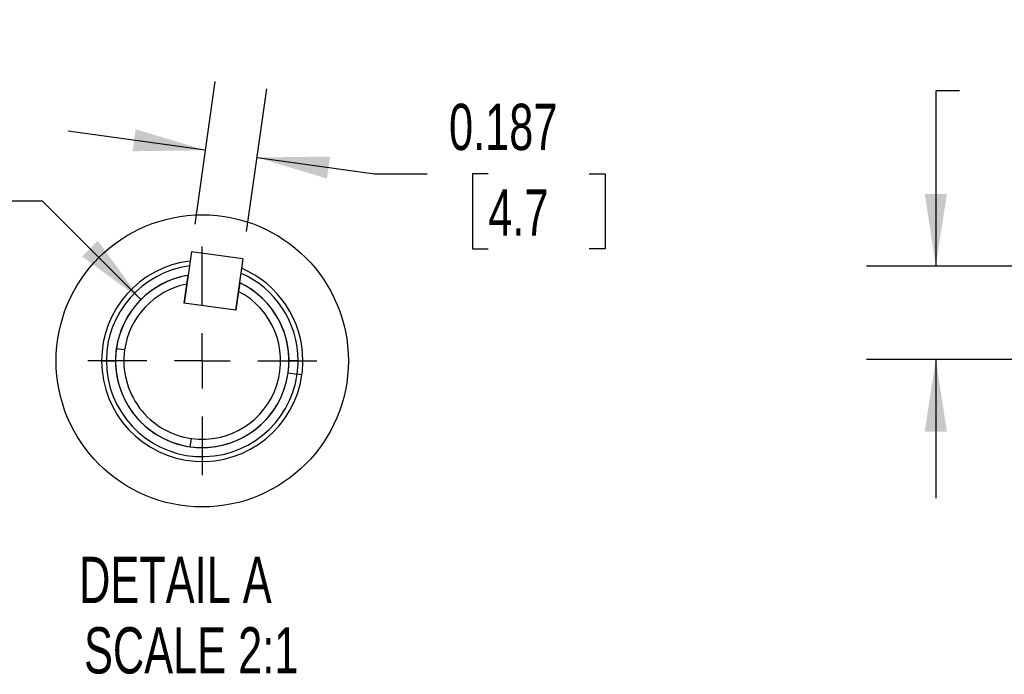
# Model space of a CAD drawing. Header units: inches. Extents: x 0 to 44, y 0 to 34.
# Tile 17 of 26: x 23 to 30, y 14.8 to 19.5. Entities that reach past the tile are written whole.
import ezdxf

# ---------------------------------------------------------------- set-up
doc = ezdxf.new("R2010")
doc.units = ezdxf.units.IN
doc.header["$LTSCALE"] = 4
doc.header["$MEASUREMENT"] = 0
doc.linetypes.add('CENTERX2', pattern=[0.8, 0.5, -0.1, 0.1, -0.1])
doc.layers.add('CENTER', color=40, linetype='CENTERX2')
doc.layers.add('SLD-DEFPOINTS', color=7, linetype='Continuous')
doc.layers.add('DIMENSIONS', color=140, linetype='Continuous', lineweight=25)
doc.layers.add('TEXT', color=140, linetype='Continuous', lineweight=25)
doc.styles.add('SLDTEXTSTYLE0', font='TXT', dxfattribs={"width": 0.7})
doc.dimstyles.new('SLDDIMSTYLE2', dxfattribs={"dimtxt": 0.339844, "dimasz": 0.52, "dimexe": 0, "dimexo": 0.0625, "dimgap": 0.084961, "dimtad": 0, "dimtih": 1, "dimtoh": 1, "dimrnd": 1e-09, "dimdsep": 46, "dimtxsty": 'SLDTEXTSTYLE0', "dimsah": 1, "dimcen": 0.09, "dimadec": 0, "dimazin": 2, "dimtfac": 1, "dimtmove": 0, "dimatfit": 0, "dimfxl": 0, "dimfrac": 2, "dimtolj": 1, "dimtzin": 12, "dimarcsym": 0})
doc.dimstyles.new('SLDDIMSTYLE8', dxfattribs={"dimtxt": 0.339844, "dimasz": 0.52, "dimexe": 0, "dimexo": 0.0625, "dimgap": 0.084961, "dimtad": 0, "dimtih": 1, "dimtoh": 1, "dimdec": 3, "dimlfac": 0.5, "dimrnd": 1e-09, "dimdsep": 46, "dimtxsty": 'SLDTEXTSTYLE0', "dimsah": 1, "dimcen": 0.09, "dimadec": 0, "dimazin": 2, "dimtfac": 1, "dimtdec": 3, "dimtmove": 0, "dimatfit": 0, "dimfxl": 0, "dimfrac": 2, "dimtolj": 1, "dimtzin": 12, "dimarcsym": 0})
doc.dimstyles.new('SLDDIMSTYLE9', dxfattribs={"dimtxt": 0.339844, "dimasz": 0.52, "dimexe": 0, "dimexo": 0.0625, "dimgap": 0.084961, "dimtad": 0, "dimtih": 1, "dimtoh": 1, "dimdec": 3, "dimlfac": 0.5, "dimrnd": 1e-09, "dimdsep": 46, "dimtxsty": 'SLDTEXTSTYLE0', "dimsah": 1, "dimcen": 0, "dimadec": 0, "dimazin": 2, "dimtfac": 1, "dimtdec": 3, "dimtofl": 0, "dimtmove": 0, "dimatfit": 3, "dimfxl": 0, "dimfrac": 2, "dimtolj": 1, "dimtzin": 12, "dimarcsym": 0})

# ---------------------------------------------------------------- blocks, each defined once
blk = doc.blocks.new('_D_3')
at = {"layer": 'DIMENSIONS'}
for p, q in [((29.7256, 19.02), (29.5539, 19.02)), ((29.5539, 19.02), (29.5539, 17.7561)), ((30.338, 19.02), (30.2238, 19.02)), ((30.2238, 19.02), (30.2238, 18.4799)), ((31.3478, 19.02), (31.462, 19.02)), ((31.462, 19.02), (31.462, 18.4799)), ((30.2238, 18.4799), (30.338, 18.4799)), ((31.462, 18.4799), (31.3478, 18.4799)), ((31.623, 17.7561), (29.0539, 17.7561)), ((31.8305, 17.0841), (29.0539, 17.0841)), ((29.5539, 17.0841), (29.5539, 16.0841))]:
    blk.add_line(p, q, dxfattribs=at)
for points in [[(29.5539, 17.7561), (29.6339, 18.2761), (29.4739, 18.2761)], [(29.5539, 17.0841), (29.4739, 16.5641), (29.6339, 16.5641)]]:
    blk.add_solid(points, dxfattribs=at)
at = {"layer": 'DIMENSIONS', "char_height": 0.33333, "attachment_point": 1, "style": 'SLDTEXTSTYLE0'}
for s, insert in [('0.67', (30.338, 19.5258)), ('17.1', (30.338, 18.9096))]:
    blk.add_mtext(s, dxfattribs=dict(at, insert=insert))
blk = doc.blocks.new('_D_25')
at = {"layer": 'DIMENSIONS'}
for p, q in [((24.2198, 18.058), (24.364, 19.0857)), ((24.5901, 18.006), (24.7344, 19.0337)), ((24.2945, 18.5905), (23.3042, 18.7295)), ((24.6649, 18.5385), (25.5101, 18.4199)), ((25.5101, 18.4199), (25.8914, 18.4199)), ((26.3303, 18.4199), (26.2162, 18.4199)), ((26.2162, 18.4199), (26.2162, 17.8798)), ((27.0575, 18.4199), (27.1716, 18.4199)), ((27.1716, 18.4199), (27.1716, 17.8798)), ((26.2162, 17.8798), (26.3303, 17.8798)), ((27.1716, 17.8798), (27.0575, 17.8798))]:
    blk.add_line(p, q, dxfattribs=at)
for points in [[(24.2945, 18.5905), (23.7907, 18.742), (23.7684, 18.5836)], [(24.6649, 18.5385), (25.1687, 18.387), (25.191, 18.5455)]]:
    blk.add_solid(points, dxfattribs=at)
at = {"layer": 'DIMENSIONS', "char_height": 0.33333, "attachment_point": 1, "style": 'SLDTEXTSTYLE0'}
for s, insert in [('0.187', (26.0476, 18.9257)), ('4.7', (26.3303, 18.3095))]:
    blk.add_mtext(s, dxfattribs=dict(at, insert=insert))
blk = doc.blocks.new('_D_26')
at = {"layer": 'DIMENSIONS'}
for p, q in [((21.2862, 18.2246), (21.1721, 18.2246)), ((21.1721, 18.2246), (21.1721, 17.6845)), ((22.2961, 18.2246), (22.4102, 18.2246)), ((22.4102, 18.2246), (22.4102, 17.6845)), ((23.1189, 18.2246), (22.694, 18.2246)), ((23.8286, 17.5149), (23.1189, 18.2246)), ((21.1721, 17.6845), (21.2862, 17.6845)), ((22.4102, 17.6845), (22.2961, 17.6845))]:
    blk.add_line(p, q, dxfattribs=at)
blk.add_solid([(23.8286, 17.5149), (23.5174, 17.9391), (23.4043, 17.826)], dxfattribs=at)
at = {"layer": 'DIMENSIONS', "char_height": 0.33333, "attachment_point": 1, "style": 'SLDTEXTSTYLE0'}
for s, insert in [('%%c', (20.8883, 18.7304)), ('0.625', (21.4014, 18.7304)), ('15.9', (21.2862, 18.1141))]:
    blk.add_mtext(s, dxfattribs=dict(at, insert=insert))
blk = doc.blocks.new('SW_CENTERMARKSYMBOL_18')
at = {"layer": 'CENTER', "color": 0}
for p, q in [((0, 0.4), (0, 0.8247)), ((0, 0), (0, 0.2)), ((-0.4, 0), (-0.8248, 0)), ((0, 0), (-0.2, 0)), ((0, 0), (0, -0.2)), ((0, 0), (0.2, 0)), ((0.4, 0), (0.8247, 0)), ((0, -0.4), (0, -0.8248))]:
    blk.add_line(p, q, dxfattribs=at)

msp = doc.modelspace()

# ---------------------------------------------------------------- linework, layer by layer
for p, q in [((24.1919, 17.8599), (24.14, 17.4895)), ((24.5623, 17.8079), (24.1919, 17.8599)), ((24.5623, 17.8079), (24.5103, 17.4375)), ((24.166, 17.6891), (24.1572, 17.6264)), ((24.1572, 17.6264), (24.138, 17.4898)), ((24.5403, 17.6365), (24.5315, 17.5739)), ((24.5315, 17.5739), (24.5123, 17.4373)), ((24.5123, 17.4373), (24.138, 17.4898)), ((24.5103, 17.4375), (24.14, 17.4895)), ((23.7111, 17.1516), (23.6517, 17.16)), ((23.5453, 17.073), (23.5798, 17.073)), ((23.5798, 17.073), (23.6453, 17.073)), ((24.9609, 17.0732), (24.8953, 17.0732)), ((24.9609, 17.0732), (24.9953, 17.0732)), ((24.8893, 16.9862), (24.9542, 16.9771)), ((24.9883, 16.9723), (24.9542, 16.9771)), ((24.1835, 16.4544), (24.1918, 16.5138))]:
    msp.add_line(p, q)
for centre, radius, start, end in [((24.2703, 17.0731), 0.725, 96.95672, 180.00938), ((24.2703, 17.0731), 0.6905, 97.72198, 180.0094), ((24.2703, 17.0731), 0.725, 0.00939, 67.06205), ((24.2703, 17.0731), 0.625, 99.80763, 172.00939), ((24.2703, 17.0731), 0.6247, 99.61847, 172.00939), ((24.2703, 17.0731), 0.6905, 0.00938, 66.2968), ((24.2703, 17.0731), 0.5647, 101.56133, 172.00939), ((24.2703, 17.0731), 0.6247, 352.00938, 64.4003), ((24.2703, 17.0731), 0.625, 0.0094, 64.20107), ((24.2703, 17.0731), 0.5647, 262.00939, 62.45744), ((24.2703, 17.0731), 0.625, 172.00932, 180.00938), ((24.2703, 17.0731), 0.6247, 172.00939, 262.00939), ((24.2703, 17.0731), 0.5647, 172.00939, 262.00939), ((24.2703, 17.0731), 0.725, 180.00939, 352.00939), ((24.2703, 17.0731), 0.6905, 180.00939, 352.00939), ((24.2703, 17.0731), 0.625, 180.00939, 352.00939), ((24.2703, 17.0731), 0.625, 352.00932, 0.00938), ((24.2704, 17.0731), 0.6905, 352.00929, 0.00952), ((24.2703, 17.0731), 0.725, 352.0094, 0.00938), ((24.2703, 17.0731), 0.6247, 262.00939, 352.00939)]:
    msp.add_arc(centre, radius, start, end)
at = {"layer": 'SLD-DEFPOINTS'}
msp.add_circle((24.2703, 17.0731), 1.0526, dxfattribs=at)

# ---------------------------------------------------------------- block references
at = {"layer": 'CENTER'}
msp.add_blockref('SW_CENTERMARKSYMBOL_18', (24.2703, 17.0731), dxfattribs=at)

# ---------------------------------------------------------------- texts
at = {"layer": 'TEXT', "linetype": 'CENTERX2', "lineweight": 18, "char_height": 0.33333, "attachment_point": 2, "style": 'SLDTEXTSTYLE0'}
for s, insert in [('DETAIL A', (24.0767, 15.6617)), ('SCALE 2:1', (24.1907, 15.1537))]:
    msp.add_mtext(s, dxfattribs=dict(at, insert=insert))

# ---------------------------------------------------------------- dimensions: what is measured, and where the dimension line sits
at = {"layer": 'DIMENSIONS'}
for base, p1, p2, angle, dimstyle, picture, middle in [((29.5539, 17.0841), (31.823, 17.7561), (32.0305, 17.0841), 90, 'SLDDIMSTYLE2', '_D_3', (29.5539, 19.02)), ((24.6649, 18.5385), (24.1919, 17.8599), (24.5623, 17.8079), 352.00939, 'SLDDIMSTYLE8', '_D_25', (25.5101, 18.4199))]:
    dim = msp.add_linear_dim(base=base, p1=p1, p2=p2, angle=angle, dimstyle=dimstyle, dxfattribs=at)
    dim.commit()
    dim.dimension.update_dxf_attribs({"geometry": picture, "text_midpoint": middle, "dimtype": 160})
dim = msp.add_diameter_dim_2p(p1=(24.7121, 16.6313), p2=(23.8286, 17.5149), dimstyle='SLDDIMSTYLE9', dxfattribs=at)
dim.commit()
dim.dimension.update_dxf_attribs({"geometry": '_D_26', "text_midpoint": (21.7911, 18.2246), "dimtype": 163})

doc.saveas('drawing.dxf')
